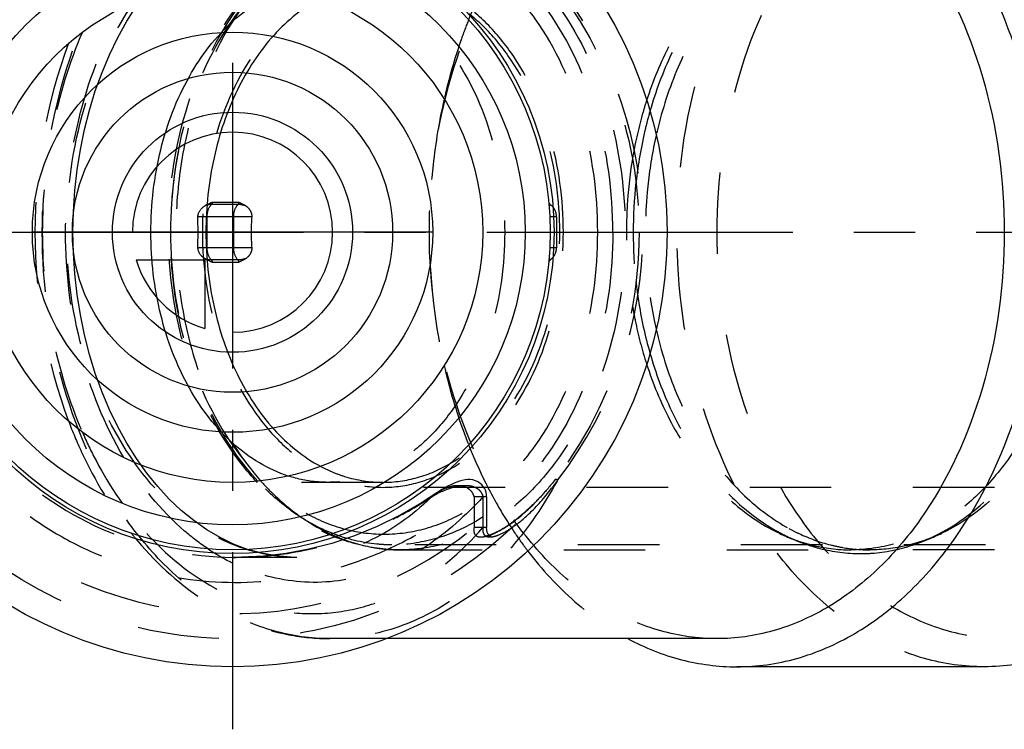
# Model space of a CAD drawing. Header units: millimetres. Extents: x 392 to 608, y 454 to 546.
# Tile 2 of 4: x 433 to 511, y 454 to 511. Entities that reach past the tile are written whole.
import ezdxf

# ---------------------------------------------------------------- set-up
doc = ezdxf.new("R2010")
doc.units = ezdxf.units.MM
doc.header["$LTSCALE"] = 65.185185
doc.linetypes.add('CENTER', pattern=[0.6, 0.375, -0.075, 0.075, -0.075])
doc.linetypes.add('HIDDEN', pattern=[0.2, 0.1, -0.1])
for name, color, linetype in [('FASEN', 7, 'CONTINUOUS'), ('KOERPER', 7, 'CONTINUOUS'), ('KONST.EL_MIT_GEO', 7, 'CONTINUOUS'), ('KURVEN', 7, 'CONTINUOUS'), ('L1', 7, 'CONTINUOUS')]:
    doc.layers.add(name, color=color, linetype=linetype)

msp = doc.modelspace()

# ---------------------------------------------------------------- linework, layer by layer
at = {"layer": 'FASEN', "color": 8, "linetype": 'HIDDEN'}
for points, knots in [([(480.187, 493.55), (480.187, 496.77), (479.349, 503.013), (476.165, 510.053), (472.495, 514.375), (469.417, 516.739), (466.046, 518.213), (463.67, 518.55), (462.51, 518.55)], [0, 0, 0, 0, 0.287047, 0.553568, 0.675502, 0.789331, 0.896544, 1, 1, 1, 1]), ([(451.801, 513.441), (449.492, 510.955), (445.942, 504.49), (444.832, 497.3), (444.832, 493.55)], [0, 0, 0, 0, 0.47501, 1, 1, 1, 1]), ([(451.808, 473.651), (449.497, 476.137), (445.943, 482.605), (444.832, 489.798), (444.832, 493.55)], [0, 0, 0, 0, 0.474985, 1, 1, 1, 1]), ([(480.187, 493.55), (480.187, 490.33), (479.349, 484.087), (476.165, 477.047), (472.495, 472.725), (469.417, 470.361), (466.046, 468.887), (463.67, 468.55), (462.51, 468.55)], [0, 0, 0, 0, 0.287047, 0.553568, 0.675502, 0.789331, 0.896544, 1, 1, 1, 1]), ([(457.811, 469.449), (456.702, 469.882), (454.522, 471.076), (452.671, 472.723), (451.808, 473.651)], [0, 0, 0, 0, 0.484324, 1, 1, 1, 1]), ([(462.51, 468.55), (462.113, 468.55), (460.514, 468.625), (458.932, 469.012), (457.811, 469.449)], [0, 0, 0, 0, 0.247805, 1, 1, 1, 1])]:
    msp.add_open_spline(points, degree=3, knots=knots, dxfattribs=at)
at = {"layer": 'KOERPER', "color": 8, "linetype": 'HIDDEN'}
for p, q in [((536.756, 473.15), (461.803, 473.15)), ((536.049, 468.55), (462.51, 468.55))]:
    msp.add_line(p, q, dxfattribs=at)
at = {"layer": 'KONST.EL_MIT_GEO', "color": 2, "linetype": 'CENTER'}
msp.add_line((449.782, 546.2), (449.782, 453.8), dxfattribs=at)
at = {"layer": 'KONST.EL_MIT_GEO', "color": 8, "linetype": 'HIDDEN'}
for p, q in [((448.165, 495.95), (450.286, 495.95)), ((450.212, 495.769), (448.091, 495.769)), ((475.173, 495.769), (475.094, 495.657)), ((451.316, 494.788), (447.017, 494.788)), ((447.731, 494.788), (447.731, 492.312)), ((449.852, 494.788), (449.852, 492.312)), ((475.682, 494.788), (475.152, 494.788)), ((475.682, 494.788), (475.682, 492.312)), ((451.316, 492.312), (447.017, 492.312)), ((475.682, 492.312), (475.152, 492.312)), ((450.212, 491.331), (448.091, 491.331)), ((448.165, 491.15), (450.286, 491.15)), ((475.094, 491.443), (475.173, 491.331)), ((461.803, 473.55), (449.782, 473.55)), ((475.005, 473.07), (474.936, 472.988)), ((475.074, 473.152), (475.005, 473.07)), ((475.144, 473.235), (475.074, 473.152)), ((475.213, 473.319), (475.144, 473.235)), ((475.282, 473.404), (475.213, 473.319)), ((475.35, 473.49), (475.282, 473.404)), ((475.418, 473.575), (475.35, 473.49)), ((475.484, 473.659), (475.418, 473.575)), ((475.545, 473.739), (475.484, 473.659)), ((469.095, 472.379), (469.095, 469.944)), ((470.095, 472.379), (469.095, 472.379)), ((469.803, 472.379), (469.803, 469.944)), ((470.095, 472.379), (470.095, 469.944)), ((474.321, 472.301), (474.253, 472.229)), ((474.389, 472.374), (474.321, 472.301)), ((474.457, 472.447), (474.389, 472.374)), ((474.525, 472.522), (474.457, 472.447)), ((474.593, 472.597), (474.525, 472.522)), ((474.661, 472.673), (474.593, 472.597)), ((474.73, 472.751), (474.661, 472.673)), ((474.798, 472.829), (474.73, 472.751)), ((474.867, 472.908), (474.798, 472.829)), ((474.936, 472.988), (474.867, 472.908)), ((473.517, 471.496), (473.451, 471.435)), ((473.583, 471.558), (473.517, 471.496)), ((473.649, 471.622), (473.583, 471.558)), ((473.716, 471.686), (473.649, 471.622)), ((473.782, 471.75), (473.716, 471.686)), ((473.849, 471.816), (473.782, 471.75)), ((473.916, 471.883), (473.849, 471.816)), ((473.983, 471.95), (473.916, 471.883)), ((474.05, 472.019), (473.983, 471.95)), ((474.118, 472.088), (474.05, 472.019)), ((474.185, 472.158), (474.118, 472.088)), ((474.253, 472.229), (474.185, 472.158)), ((472.614, 470.709), (472.551, 470.659)), ((472.677, 470.76), (472.614, 470.709)), ((472.74, 470.811), (472.677, 470.76)), ((472.803, 470.864), (472.74, 470.811)), ((472.867, 470.917), (472.803, 470.864)), ((472.931, 470.972), (472.867, 470.917)), ((472.995, 471.027), (472.931, 470.972)), ((473.059, 471.082), (472.995, 471.027)), ((473.124, 471.139), (473.059, 471.082)), ((473.189, 471.197), (473.124, 471.139)), ((473.254, 471.255), (473.189, 471.197)), ((473.319, 471.314), (473.254, 471.255)), ((473.385, 471.374), (473.319, 471.314)), ((473.451, 471.435), (473.385, 471.374)), ((470.095, 469.944), (469.095, 469.944)), ((471.459, 469.884), (471.404, 469.851)), ((471.514, 469.918), (471.459, 469.884)), ((471.57, 469.953), (471.514, 469.918)), ((471.626, 469.99), (471.57, 469.953)), ((471.683, 470.027), (471.626, 469.99)), ((471.74, 470.065), (471.683, 470.027)), ((471.798, 470.103), (471.74, 470.065)), ((471.856, 470.143), (471.798, 470.103)), ((471.915, 470.184), (471.856, 470.143)), ((471.974, 470.225), (471.915, 470.184)), ((472.033, 470.267), (471.974, 470.225)), ((472.093, 470.31), (472.033, 470.267)), ((472.153, 470.354), (472.093, 470.31)), ((472.213, 470.398), (472.153, 470.354)), ((472.366, 470.513), (472.304, 470.467)), ((472.427, 470.561), (472.366, 470.513)), ((472.489, 470.609), (472.427, 470.561)), ((472.551, 470.659), (472.489, 470.609)), ((470.173, 469.263), (470.203, 469.266)), ((470.203, 469.266), (470.233, 469.268)), ((470.233, 469.268), (470.262, 469.271)), ((470.262, 469.271), (470.29, 469.273)), ((470.29, 469.273), (470.316, 469.274)), ((470.316, 469.274), (470.341, 469.276)), ((470.386, 469.277), (470.396, 469.278)), ((471.041, 469.643), (470.991, 469.617)), ((471.091, 469.67), (471.041, 469.643)), ((471.142, 469.698), (471.091, 469.67)), ((471.193, 469.727), (471.142, 469.698)), ((471.245, 469.756), (471.193, 469.727)), ((471.297, 469.787), (471.245, 469.756)), ((471.35, 469.818), (471.297, 469.787)), ((471.404, 469.851), (471.35, 469.818)), ((454.915, 467.55), (449.812, 467.551)), ((449.812, 467.551), (450.063, 467.55)), ((454.93, 467.55), (454.929, 467.55)), ((463.217, 468.15), (499.224, 468.15)), ((536.756, 468.15), (500.748, 468.15)), ((462.067, 461.05), (457.56, 461.05))]:
    msp.add_line(p, q, dxfattribs=at)
at = {"layer": 'KONST.EL_MIT_GEO', "color": 7, "linetype": 'CONTINUOUS'}
for p, q in [((488.496, 461.05), (462.067, 461.05)), ((509.886, 458.8), (490.087, 458.8))]:
    msp.add_line(p, q, dxfattribs=at)
at = {"layer": 'KONST.EL_MIT_GEO', "color": 8, "linetype": 'HIDDEN'}
for points in [[(454.929, 467.55), (454.44, 467.56), (453.272, 467.662), (452.122, 467.873), (450.987, 468.191), (449.873, 468.614), (448.784, 469.139), (447.72, 469.764), (446.686, 470.487), (445.687, 471.304), (444.725, 472.212), (443.804, 473.209), (442.928, 474.288), (442.101, 475.447), (441.327, 476.68), (440.609, 477.982), (439.949, 479.348), (439.35, 480.773), (438.816, 482.249), (438.348, 483.773), (437.948, 485.339), (437.618, 486.938), (437.36, 488.566), (437.175, 490.215), (437.063, 491.879), (437.026, 493.549), (437.063, 495.22), (437.174, 496.883), (437.36, 498.532), (437.618, 500.16), (437.947, 501.76), (438.347, 503.325), (438.815, 504.849), (439.35, 506.326), (439.948, 507.75), (440.608, 509.116), (441.326, 510.418), (442.1, 511.651)], [(470.097, 472.379), (470.086, 472.546), (470.049, 472.742), (469.995, 472.914), (469.919, 473.078), (469.822, 473.23), (469.707, 473.361), (469.562, 473.483), (469.391, 473.592), (469.202, 473.678), (468.997, 473.74), (468.787, 473.77), (468.58, 473.768), (468.369, 473.744), (468.152, 473.703), (467.932, 473.645), (467.713, 473.57), (467.496, 473.482), (467.275, 473.381), (467.04, 473.263), (466.788, 473.124), (466.523, 472.966), (466.239, 472.785), (466.12, 472.706)], [(466.12, 472.706), (464.898, 471.913), (463.13, 470.894), (461.339, 470.012), (459.53, 469.269), (457.71, 468.663), (455.892, 468.193), (454.082, 467.855), (452.282, 467.643), (450.503, 467.554)], [(470.458, 469.278), (470.46, 469.278), (470.461, 469.278), (470.461, 469.278), (470.459, 469.278), (470.456, 469.279), (470.451, 469.279), (470.443, 469.28), (470.434, 469.282), (470.421, 469.284), (470.406, 469.287), (470.389, 469.292), (470.369, 469.299), (470.346, 469.308), (470.322, 469.32), (470.298, 469.335), (470.273, 469.353), (470.248, 469.375), (470.225, 469.399), (470.204, 469.427), (470.184, 469.457), (470.167, 469.49), (470.152, 469.525), (470.139, 469.561), (470.128, 469.599), (470.12, 469.639), (470.112, 469.679), (470.107, 469.721), (470.102, 469.762), (470.099, 469.805), (470.097, 469.848), (470.096, 469.891), (470.095, 469.935)], [(472.304, 470.467), (472.243, 470.421), (472.213, 470.398)], [(470.069, 469.252), (470.067, 469.252), (470.058, 469.25), (470.054, 469.249), (470.057, 469.25), (470.066, 469.251), (470.077, 469.252), (470.089, 469.254), (470.102, 469.256), (470.116, 469.257), (470.13, 469.259), (470.144, 469.26), (470.158, 469.262), (470.173, 469.263)], [(470.991, 469.617), (470.942, 469.592), (470.917, 469.579), (470.893, 469.567), (470.869, 469.555), (470.845, 469.543), (470.821, 469.531), (470.797, 469.52), (470.773, 469.509), (470.75, 469.498), (470.726, 469.487), (470.703, 469.476), (470.679, 469.466), (470.656, 469.455), (470.633, 469.445), (470.61, 469.435), (470.587, 469.425), (470.564, 469.416), (470.541, 469.406), (470.518, 469.397), (470.496, 469.388), (470.473, 469.379), (470.45, 469.37), (470.428, 469.362), (470.405, 469.353), (470.383, 469.345), (470.361, 469.337), (470.338, 469.33), (470.317, 469.322), (470.296, 469.315), (470.275, 469.308), (470.255, 469.302), (470.234, 469.296), (470.214, 469.29), (470.194, 469.284), (470.174, 469.278), (470.154, 469.272), (470.134, 469.267), (470.114, 469.262), (470.096, 469.258), (470.08, 469.254), (470.069, 469.252)], [(470.341, 469.276), (470.364, 469.277), (470.375, 469.277)], [(470.405, 469.278), (470.414, 469.278), (470.423, 469.278), (470.43, 469.279), (470.437, 469.279), (470.444, 469.279), (470.449, 469.279), (470.454, 469.279), (470.457, 469.278), (470.458, 469.278)]]:
    msp.add_lwpolyline(points, dxfattribs=at)
at = {"layer": 'KONST.EL_MIT_GEO', "color": 7, "linetype": 'CONTINUOUS'}
for radius in [34.75, 25.7, 25.4, 23.4, 20]:
    msp.add_circle((449.782, 493.55), radius, dxfattribs=at)
at = {"layer": 'KONST.EL_MIT_GEO', "color": 8, "linetype": 'HIDDEN'}
msp.add_circle((449.782, 493.55), 32.5, dxfattribs=at)
for centre, radius, start, end in [((449.782, 493.55), 30.5, 50.7107, 309.2893), ((450.298, 493.55), 32.275, 322.1339, 37.8661), ((516.882, 493.55), 35.619, 170.53551, 189.46449), ((518.041, 493.55), 36.228, 173.70345, 186.29655), ((475.317, 495.974), 0.25, 185.42186, 234.8283), ((449.12, 493.115), 2.978, 117.38709, 121.37284), ((474.482, 494.788), 1.2, 0, 54.8283), ((318.669, 493.55), 128.355, 359.44721, 0.55279), ((467.08, 493.55), 15.812, 175.50821, 184.49179), ((474.482, 492.312), 1.2, 305.1717, 360), ((449.12, 493.986), 2.978, 238.62743, 242.61243), ((475.317, 491.126), 0.25, 125.1717, 174.57814), ((462.269, 485.058), 11.587, 241.96194, 247.01564), ((459.162, 485.345), 20.267, 322.73753, 325.06554), ((446.222, 489.809), 33.642, 331.26979, 331.46543), ((469.512, 466.473), 7.019, 116.04846, 123.72396), ((468.796, 468.766), 4.762, 124.17879, 131.89714), ((501.376, 489.094), 35.021, 208.11203, 213.19971), ((499.026, 487.588), 32.23, 213.24769, 216.21332), ((463.511, 486.882), 27.911, 218.58568, 220.26751), ((460.864, 485.799), 24.269, 222.33868, 223.91221), ((500.808, 483.067), 15.372, 241.28022, 241.70551), ((502.625, 488.65), 21.236, 244.53493, 250.82496), ((500.607, 482.682), 14.939, 241.68555, 246.52793), ((497.348, 488.65), 21.236, 289.17504, 295.46507), ((498.069, 486.895), 31.048, 216.22474, 217.35641), ((500.332, 482.054), 14.253, 246.5362, 250.81993), ((499.353, 481.552), 13.415, 253.26623, 255.81078), ((499.241, 481.078), 12.928, 255.77809, 269.92841), ((500.808, 481.287), 13.141, 255.84777, 260.06545), ((500.756, 480.977), 12.827, 260.05659, 269.96537), ((457.321, 482.481), 17.125, 236.37039, 243.27188), ((463.219, 480.909), 12.759, 263.22421, 269.98902), ((457.041, 481.939), 16.515, 243.29579, 243.5911), ((457.572, 478.487), 17.437, 259.10532, 269.96139)]:
    msp.add_arc(centre, radius, start, end, dxfattribs=at)
for points, knots in [([(509.886, 458.8), (508.272, 458.8), (504.97, 459.268), (500.285, 461.317), (496.006, 464.604), (490.904, 470.61), (486.48, 480.403), (484.709, 493.55), (486.48, 506.697), (490.904, 516.49), (496.006, 522.496), (500.285, 525.783), (504.97, 527.832), (508.272, 528.3), (509.886, 528.3)], [0, 0, 0, 0, 0.05173, 0.105334, 0.162249, 0.223216, 0.356476, 0.5, 0.643524, 0.776784, 0.837751, 0.894666, 0.94827, 1, 1, 1, 1]), ([(457.56, 461.05), (456.051, 461.05), (452.963, 461.488), (448.581, 463.404), (444.579, 466.478), (439.807, 472.095), (435.669, 481.254), (434.014, 493.55), (435.669, 505.846), (439.807, 515.005), (444.579, 520.622), (448.581, 523.696), (452.963, 525.612), (456.051, 526.05), (457.56, 526.05)], [0, 0, 0, 0, 0.051728, 0.105335, 0.162249, 0.223216, 0.356476, 0.5, 0.643524, 0.776784, 0.837751, 0.894665, 0.948272, 1, 1, 1, 1]), ([(488.496, 461.05), (486.987, 461.05), (483.899, 461.488), (479.517, 463.404), (475.514, 466.478), (470.743, 472.095), (466.605, 481.254), (464.95, 493.55), (466.605, 505.846), (470.743, 515.005), (475.514, 520.622), (479.517, 523.696), (483.899, 525.612), (486.987, 526.05), (488.496, 526.05)], [0, 0, 0, 0, 0.051728, 0.105335, 0.162249, 0.223216, 0.356476, 0.5, 0.643524, 0.776784, 0.837751, 0.894665, 0.948272, 1, 1, 1, 1]), ([(511.477, 526.05), (509.968, 526.05), (506.88, 525.612), (502.498, 523.696), (498.495, 520.622), (493.724, 515.005), (489.586, 505.846), (487.931, 493.55), (489.586, 481.254), (493.724, 472.095), (498.495, 466.478), (502.498, 463.404), (506.88, 461.488), (509.968, 461.05), (511.477, 461.05)], [0, 0, 0, 0, 0.05173, 0.105334, 0.162249, 0.223216, 0.356475, 0.5, 0.643525, 0.776784, 0.837751, 0.894666, 0.94827, 1, 1, 1, 1]), ([(469.095, 514.721), (468.02, 515.532), (465.802, 517.072), (462.226, 518.978), (458.432, 520.404), (453.171, 521.601), (446.355, 521.701), (439.785, 519.871), (435.015, 517.345), (430.656, 514.164), (426.137, 509.052), (422.7, 501.638), (421.52, 493.55), (422.7, 485.462), (426.137, 478.048), (430.656, 472.936), (435.015, 469.755), (439.785, 467.229), (446.355, 465.399), (453.171, 465.499), (458.432, 466.696), (462.226, 468.122), (465.802, 470.028), (468.02, 471.568), (469.095, 472.379)], [0, 0, 0, 0, 0.031309, 0.062613, 0.093916, 0.125217, 0.187661, 0.250099, 0.281398, 0.312698, 0.375132, 0.437566, 0.5, 0.562434, 0.624868, 0.687302, 0.718602, 0.749901, 0.812339, 0.874783, 0.906084, 0.937387, 0.968691, 1, 1, 1, 1]), ([(449.826, 519.549), (446.453, 519.52), (439.645, 518.143), (431.032, 512.369), (425.261, 503.738), (423.234, 493.557), (425.255, 483.375), (431.022, 474.741), (439.632, 468.962), (446.439, 467.582), (449.812, 467.551)], [0, 0, 0, 0, 0.125013, 0.250012, 0.375007, 0.5, 0.624993, 0.749988, 0.874987, 1, 1, 1, 1]), ([(454.929, 467.55), (453.729, 467.55), (451.27, 467.895), (447.772, 469.413), (444.569, 471.861), (440.739, 476.349), (437.412, 483.687), (436.08, 493.55), (437.412, 503.413), (440.739, 510.751), (444.569, 515.24), (447.772, 517.687), (451.27, 519.205), (453.729, 519.55), (454.929, 519.55)], [0, 0, 0, 0, 0.05141, 0.104833, 0.161655, 0.222613, 0.356075, 0.5, 0.643925, 0.777387, 0.838345, 0.895168, 0.94859, 1, 1, 1, 1]), ([(463.217, 468.15), (461.966, 468.15), (459.423, 468.504), (455.832, 470.046), (452.592, 472.494), (448.796, 476.896), (445.528, 484.017), (444.228, 493.55), (445.528, 503.084), (448.797, 510.204), (452.592, 514.606), (455.832, 517.054), (459.423, 518.596), (461.966, 518.95), (463.217, 518.95)], [0, 0, 0, 0, 0.054156, 0.10962, 0.167501, 0.228522, 0.359827, 0.500005, 0.640182, 0.771483, 0.832502, 0.890382, 0.945844, 1, 1, 1, 1]), ([(463.217, 518.95), (464.396, 518.95), (466.81, 518.608), (470.234, 517.11), (473.362, 514.708), (477.091, 510.318), (480.325, 503.16), (481.619, 493.55), (480.325, 483.94), (477.091, 476.782), (473.362, 472.392), (470.234, 469.99), (466.81, 468.492), (464.396, 468.15), (463.217, 468.15)], [0, 0, 0, 0, 0.051729, 0.105335, 0.162249, 0.223216, 0.356476, 0.5, 0.643524, 0.776784, 0.837751, 0.894665, 0.948271, 1, 1, 1, 1]), ([(499.224, 518.95), (500.404, 518.95), (502.817, 518.608), (506.242, 517.11), (509.37, 514.708), (513.099, 510.318), (516.333, 503.16), (517.627, 493.55), (516.333, 483.94), (513.099, 476.782), (509.37, 472.392), (506.242, 469.99), (502.817, 468.492), (500.404, 468.15), (499.224, 468.15)], [0, 0, 0, 0, 0.051729, 0.105335, 0.162249, 0.223216, 0.356476, 0.5, 0.643524, 0.776784, 0.837751, 0.894665, 0.948271, 1, 1, 1, 1]), ([(443.38, 518.133), (442.813, 517.544), (440.563, 514.955), (438.826, 511.94), (437.784, 509.549)], [0, 0, 0, 0, 0.238718, 1, 1, 1, 1]), ([(504.323, 468.592), (506.359, 469.3), (510.342, 471.842), (514.728, 477.745), (517.526, 485.231), (518.484, 493.55), (517.526, 501.869), (514.728, 509.355), (510.342, 515.258), (506.359, 517.8), (504.323, 518.508)], [0, 0, 0, 0, 0.107192, 0.227381, 0.360022, 0.5, 0.639978, 0.772619, 0.892808, 1, 1, 1, 1]), ([(441.693, 517.625), (441.177, 516.977), (439.157, 514.205), (437.605, 511.104), (436.683, 508.673)], [0, 0, 0, 0, 0.241565, 1, 1, 1, 1]), ([(461.904, 517.693), (460.783, 517.693), (458.489, 517.368), (455.233, 515.944), (452.26, 513.661), (448.716, 509.488), (445.642, 502.688), (444.832, 496.66), (444.832, 493.55)], [0, 0, 0, 0, 0.103459, 0.210668, 0.324498, 0.446432, 0.712953, 1, 1, 1, 1]), ([(478.976, 493.55), (478.976, 496.66), (478.166, 502.688), (475.092, 509.488), (471.547, 513.661), (468.574, 515.944), (465.319, 517.368), (463.025, 517.693), (461.904, 517.693)], [0, 0, 0, 0, 0.287047, 0.553568, 0.675502, 0.789332, 0.896541, 1, 1, 1, 1]), ([(493.494, 517.623), (492.3, 517.054), (489.978, 515.534), (487.018, 512.422), (484.575, 508.547), (483.38, 505.63), (482.884, 504.094)], [0, 0, 0, 0, 0.225047, 0.466498, 0.725402, 1, 1, 1, 1]), ([(493.422, 517.515), (492.234, 516.864), (489.944, 515.185), (487.063, 511.869), (484.721, 507.818), (483.603, 504.802), (483.149, 503.221)], [0, 0, 0, 0, 0.225334, 0.467289, 0.726252, 1, 1, 1, 1]), ([(494.26, 517.235), (492.974, 516.53), (490.503, 514.67), (487.469, 510.96), (485.094, 506.422), (484.042, 503.056), (483.644, 501.299)], [0, 0, 0, 0, 0.223631, 0.465379, 0.725241, 1, 1, 1, 1]), ([(506.478, 517.623), (508.326, 516.743), (511.851, 514.043), (515.708, 508.319), (518.156, 501.279), (518.992, 493.55), (518.156, 485.821), (515.708, 478.781), (511.851, 473.057), (508.326, 470.357), (506.478, 469.477)], [0, 0, 0, 0, 0.108529, 0.229451, 0.361518, 0.5, 0.638482, 0.770549, 0.891471, 1, 1, 1, 1]), ([(470.487, 514.508), (470.318, 514.192), (469.651, 512.899), (469.059, 511.567), (468.655, 510.548)], [0, 0, 0, 0, 0.246566, 1, 1, 1, 1]), ([(452.022, 513.413), (449.777, 510.881), (447.238, 506.108), (445.551, 499.18), (445.106, 493.544), (445.553, 487.909), (447.242, 480.982), (449.782, 476.21), (452.028, 473.68)], [0, 0, 0, 0, 0.237657, 0.367206, 0.500022, 0.632835, 0.762375, 1, 1, 1, 1]), ([(461.803, 513.95), (460.855, 513.95), (458.917, 513.675), (456.166, 512.472), (453.654, 510.543), (450.659, 507.017), (448.062, 501.271), (447.378, 496.178), (447.378, 493.55)], [0, 0, 0, 0, 0.103456, 0.210669, 0.324498, 0.446432, 0.712953, 1, 1, 1, 1]), ([(457.397, 513.55), (458.326, 513.55), (460.226, 513.281), (462.923, 512.101), (465.385, 510.21), (468.322, 506.753), (470.868, 501.12), (471.539, 496.126), (471.539, 493.55)], [0, 0, 0, 0, 0.103458, 0.210669, 0.324498, 0.446432, 0.712951, 1, 1, 1, 1]), ([(476.228, 493.55), (476.228, 496.178), (475.543, 501.271), (472.946, 507.017), (469.951, 510.543), (467.439, 512.472), (464.688, 513.675), (462.75, 513.95), (461.803, 513.95)], [0, 0, 0, 0, 0.287047, 0.553568, 0.675502, 0.789331, 0.896544, 1, 1, 1, 1]), ([(475.945, 493.55), (475.945, 496.126), (475.274, 501.12), (472.727, 506.753), (469.791, 510.21), (467.328, 512.101), (464.632, 513.281), (462.731, 513.55), (461.803, 513.55)], [0, 0, 0, 0, 0.287049, 0.553568, 0.675502, 0.789331, 0.896544, 1, 1, 1, 1]), ([(441.094, 475.537), (439.54, 478.144), (437.197, 484.052), (436.05, 493.55), (437.197, 503.048), (439.54, 508.956), (441.094, 511.563)], [0, 0, 0, 0, 0.242558, 0.5, 0.757442, 1, 1, 1, 1]), ([(468.655, 510.548), (468.454, 510.041), (467.679, 507.966), (467.069, 505.831), (466.698, 504.204)], [0, 0, 0, 0, 0.246245, 1, 1, 1, 1]), ([(437.784, 509.549), (436.713, 507.09), (435.105, 501.813), (434.311, 493.55), (435.105, 485.287), (436.713, 480.01), (437.784, 477.551)], [0, 0, 0, 0, 0.245318, 0.5, 0.754682, 1, 1, 1, 1]), ([(436.683, 508.673), (434.868, 503.886), (433.119, 493.552), (434.867, 483.217), (436.682, 478.43)], [0, 0, 0, 0, 0.499999, 1, 1, 1, 1]), ([(466.698, 504.204), (466.303, 502.469), (465.124, 495.424), (465.509, 488.115), (466.699, 482.891)], [0, 0, 0, 0, 0.249259, 1, 1, 1, 1]), ([(482.884, 504.094), (482.762, 503.716), (482.298, 502.176), (481.948, 500.601), (481.748, 499.407)], [0, 0, 0, 0, 0.246989, 1, 1, 1, 1]), ([(483.149, 503.221), (483.017, 502.761), (482.524, 500.888), (482.193, 498.973), (482.032, 497.523)], [0, 0, 0, 0, 0.247038, 1, 1, 1, 1]), ([(483.644, 501.299), (483.358, 500.037), (482.505, 494.914), (482.783, 489.601), (483.644, 485.801)], [0, 0, 0, 0, 0.249265, 1, 1, 1, 1]), ([(447.017, 494.788), (447.017, 494.887), (447.088, 495.241), (447.353, 495.525), (447.57, 495.657)], [0, 0, 0, 0, 0.278677, 1, 1, 1, 1]), ([(448.091, 495.769), (448.033, 495.712), (447.816, 495.43), (447.731, 495.061), (447.731, 494.788)], [0, 0, 0, 0, 0.229871, 1, 1, 1, 1]), ([(450.212, 495.769), (450.155, 495.712), (449.937, 495.43), (449.852, 495.061), (449.852, 494.788)], [0, 0, 0, 0, 0.229871, 1, 1, 1, 1]), ([(450.845, 495.657), (450.79, 495.676), (450.585, 495.737), (450.369, 495.769), (450.212, 495.769)], [0, 0, 0, 0, 0.267097, 1, 1, 1, 1]), ([(450.845, 495.657), (450.976, 495.571), (451.223, 495.324), (451.33, 494.972), (451.316, 494.788)], [0, 0, 0, 0, 0.460097, 1, 1, 1, 1]), ([(444.832, 493.55), (444.832, 490.44), (445.642, 484.412), (448.716, 477.612), (452.26, 473.439), (455.233, 471.156), (458.489, 469.732), (460.783, 469.407), (461.904, 469.407)], [0, 0, 0, 0, 0.287047, 0.553568, 0.675502, 0.789332, 0.896541, 1, 1, 1, 1]), ([(447.378, 493.55), (447.378, 490.922), (448.062, 485.829), (450.659, 480.083), (453.654, 476.557), (456.166, 474.628), (458.917, 473.425), (460.855, 473.15), (461.803, 473.15)], [0, 0, 0, 0, 0.287047, 0.553568, 0.675502, 0.789331, 0.896544, 1, 1, 1, 1]), ([(471.539, 493.55), (471.539, 490.974), (470.868, 485.98), (468.322, 480.347), (465.385, 476.89), (462.923, 474.999), (460.226, 473.819), (458.326, 473.55), (457.397, 473.55)], [0, 0, 0, 0, 0.287049, 0.553568, 0.675502, 0.789331, 0.896542, 1, 1, 1, 1]), ([(461.803, 473.55), (462.731, 473.55), (464.632, 473.819), (467.328, 474.999), (469.791, 476.89), (472.727, 480.347), (475.274, 485.98), (475.945, 490.974), (475.945, 493.55)], [0, 0, 0, 0, 0.103456, 0.210669, 0.324498, 0.446432, 0.712951, 1, 1, 1, 1]), ([(461.803, 473.15), (462.75, 473.15), (464.688, 473.425), (467.439, 474.628), (469.951, 476.557), (472.946, 480.083), (475.543, 485.829), (476.228, 490.922), (476.228, 493.55)], [0, 0, 0, 0, 0.103456, 0.210669, 0.324498, 0.446432, 0.712953, 1, 1, 1, 1]), ([(461.904, 469.407), (463.025, 469.407), (465.319, 469.732), (468.574, 471.156), (471.547, 473.439), (475.092, 477.612), (478.166, 484.412), (478.976, 490.44), (478.976, 493.55)], [0, 0, 0, 0, 0.103459, 0.210668, 0.324498, 0.446432, 0.712953, 1, 1, 1, 1]), ([(447.57, 491.443), (447.501, 491.485), (447.222, 491.692), (447.015, 492.042), (447.017, 492.312)], [0, 0, 0, 0, 0.229902, 1, 1, 1, 1]), ([(447.731, 492.312), (447.731, 492.217), (447.76, 491.866), (447.908, 491.513), (448.091, 491.331)], [0, 0, 0, 0, 0.269587, 1, 1, 1, 1]), ([(449.852, 492.312), (449.852, 492.217), (449.881, 491.866), (450.03, 491.513), (450.212, 491.331)], [0, 0, 0, 0, 0.269587, 1, 1, 1, 1]), ([(451.316, 492.312), (451.33, 492.128), (451.223, 491.776), (450.976, 491.529), (450.845, 491.443)], [0, 0, 0, 0, 0.539905, 1, 1, 1, 1]), ([(450.845, 491.443), (450.79, 491.424), (450.585, 491.363), (450.369, 491.331), (450.212, 491.331)], [0, 0, 0, 0, 0.267097, 1, 1, 1, 1]), ([(482.032, 489.577), (482.086, 489.09), (482.339, 487.17), (482.75, 485.27), (483.149, 483.879)], [0, 0, 0, 0, 0.252803, 1, 1, 1, 1]), ([(481.748, 487.693), (481.815, 487.292), (482.109, 485.71), (482.516, 484.15), (482.884, 483.006)], [0, 0, 0, 0, 0.252914, 1, 1, 1, 1]), ([(483.644, 485.801), (484.042, 484.044), (485.094, 480.678), (487.469, 476.14), (490.503, 472.43), (492.974, 470.57), (494.26, 469.865)], [0, 0, 0, 0, 0.274759, 0.534621, 0.776369, 1, 1, 1, 1]), ([(483.149, 483.879), (483.603, 482.298), (484.721, 479.282), (487.063, 475.231), (489.944, 471.915), (492.234, 470.236), (493.422, 469.585)], [0, 0, 0, 0, 0.273748, 0.532711, 0.774666, 1, 1, 1, 1]), ([(466.699, 482.891), (466.824, 482.344), (467.355, 480.196), (468.046, 478.087), (468.655, 476.552)], [0, 0, 0, 0, 0.253683, 1, 1, 1, 1]), ([(482.884, 483.006), (483.38, 481.47), (484.575, 478.553), (487.018, 474.678), (489.978, 471.566), (492.3, 470.046), (493.494, 469.477)], [0, 0, 0, 0, 0.274598, 0.533502, 0.774953, 1, 1, 1, 1]), ([(436.682, 478.43), (436.997, 477.6), (438.323, 474.439), (440.109, 471.461), (441.694, 469.475)], [0, 0, 0, 0, 0.258864, 1, 1, 1, 1]), ([(437.784, 477.551), (438.118, 476.785), (439.503, 473.895), (441.329, 471.204), (442.925, 469.453)], [0, 0, 0, 0, 0.26094, 1, 1, 1, 1]), ([(468.655, 476.552), (468.791, 476.21), (469.346, 474.865), (469.975, 473.55), (470.487, 472.592)], [0, 0, 0, 0, 0.253445, 1, 1, 1, 1]), ([(447.837, 468.222), (447.18, 468.659), (444.523, 470.682), (442.396, 473.352), (441.094, 475.537)], [0, 0, 0, 0, 0.2368, 1, 1, 1, 1]), ([(457.397, 473.55), (457.132, 473.55), (456.065, 473.592), (455.006, 473.807), (454.242, 474.054)], [0, 0, 0, 0, 0.24838, 1, 1, 1, 1]), ([(457.745, 474.391), (458.07, 474.253), (459.371, 473.772), (460.77, 473.55), (461.803, 473.55)], [0, 0, 0, 0, 0.255026, 1, 1, 1, 1]), ([(452.028, 473.68), (452.306, 473.368), (453.416, 472.19), (454.676, 471.151), (455.681, 470.494)], [0, 0, 0, 0, 0.25821, 1, 1, 1, 1]), ([(475.723, 473.638), (474.693, 471.76), (472.361, 468.321), (467.941, 464.237), (462.926, 461.649), (459.313, 461.05), (457.56, 461.05)], [0, 0, 0, 0, 0.277769, 0.534415, 0.772654, 1, 1, 1, 1]), ([(466.12, 472.706), (466.351, 472.862), (466.842, 473.132), (467.655, 473.359), (468.341, 473.275), (468.698, 473.005), (468.944, 472.781), (469.035, 472.537), (469.095, 472.379)], [0, 0, 0, 0, 0.237834, 0.474531, 0.718274, 0.785688, 0.855243, 1, 1, 1, 1]), ([(466.43, 472.779), (466.724, 472.922), (467.332, 473.166), (468.14, 473.327), (468.791, 473.296), (469.257, 473.153), (469.642, 472.841), (469.77, 472.535), (469.803, 472.379)], [0, 0, 0, 0, 0.253336, 0.50487, 0.629851, 0.753675, 0.876511, 1, 1, 1, 1]), ([(469.095, 469.944), (469.079, 469.864), (469.058, 469.7), (469.089, 469.447), (469.264, 469.243), (469.539, 469.171), (469.855, 469.189), (470.21, 469.274), (470.597, 469.416), (471.177, 469.692), (471.983, 470.189), (473.059, 471.027), (474.296, 472.213), (475.119, 473.184), (475.545, 473.739)], [0, 0, 0, 0, 0.02827, 0.05673, 0.084513, 0.114786, 0.150653, 0.192509, 0.239666, 0.291957, 0.412907, 0.563715, 0.759783, 1, 1, 1, 1]), ([(471.987, 469.837), (472.507, 470.175), (473.709, 471.164), (474.731, 472.335), (475.292, 473.073)], [0, 0, 0, 0, 0.400809, 1, 1, 1, 1]), ([(475.778, 473.739), (475.751, 473.748), (475.68, 473.768), (475.576, 473.779), (475.545, 473.739)], [0, 0, 0, 0, 0.360611, 1, 1, 1, 1]), ([(469.803, 472.379), (468.431, 470.917), (465.556, 468.282), (460.387, 465.779), (454.839, 465.276), (451.316, 466.343), (449.695, 467.148)], [0, 0, 0, 0, 0.269081, 0.518586, 0.757097, 1, 1, 1, 1]), ([(450.063, 467.55), (452.802, 467.551), (456.946, 468.202), (462.056, 470.227), (464.456, 471.576), (465.615, 472.31)], [0, 0, 0, 0, 0.499458, 0.7498, 1, 1, 1, 1]), ([(465.615, 472.31), (464.142, 470.891), (461.635, 469.06), (457.838, 467.77), (455.892, 467.55), (454.93, 467.55)], [0, 0, 0, 0, 0.513293, 0.758751, 1, 1, 1, 1]), ([(443.38, 468.967), (445.176, 467.101), (448.326, 464.75), (453.109, 463.212), (456.72, 462.919), (460.313, 463.482), (465.035, 465.377), (468.079, 467.95), (469.803, 469.944)], [0, 0, 0, 0, 0.25789, 0.378613, 0.496719, 0.615328, 0.737473, 1, 1, 1, 1]), ([(455.681, 470.494), (455.841, 470.389), (456.477, 469.99), (457.141, 469.635), (457.651, 469.401)], [0, 0, 0, 0, 0.253454, 1, 1, 1, 1]), ([(457.651, 469.401), (457.977, 469.25), (459.281, 468.706), (460.669, 468.363), (461.714, 468.239)], [0, 0, 0, 0, 0.254755, 1, 1, 1, 1]), ([(469.795, 469.63), (469.807, 469.539), (469.866, 469.353), (470.121, 469.184), (470.445, 469.172), (470.666, 469.217), (470.784, 469.251)], [0, 0, 0, 0, 0.225752, 0.447725, 0.699999, 1, 1, 1, 1]), ([(470.784, 469.251), (470.879, 469.278), (471.301, 469.426), (471.694, 469.648), (471.987, 469.837)], [0, 0, 0, 0, 0.219925, 1, 1, 1, 1]), ([(493.494, 469.477), (493.657, 469.4), (494.307, 469.105), (494.979, 468.859), (495.49, 468.705)], [0, 0, 0, 0, 0.252745, 1, 1, 1, 1]), ([(494.26, 469.865), (494.528, 469.719), (495.595, 469.175), (496.73, 468.763), (497.595, 468.544)], [0, 0, 0, 0, 0.254795, 1, 1, 1, 1]), ([(506.478, 469.477), (505.577, 469.048), (503.702, 468.38), (501.722, 468.15), (500.748, 468.15)], [0, 0, 0, 0, 0.506283, 1, 1, 1, 1]), ([(442.214, 468.842), (443.818, 466.948), (447.441, 463.672), (452, 461.802), (454.276, 461.364)], [0, 0, 0, 0, 0.517134, 1, 1, 1, 1]), ([(495.65, 468.592), (496.002, 468.47), (497.409, 468.043), (498.889, 467.85), (499.986, 467.85)], [0, 0, 0, 0, 0.253542, 1, 1, 1, 1]), ([(499.986, 467.85), (500.351, 467.85), (501.821, 467.913), (503.278, 468.229), (504.323, 468.592)], [0, 0, 0, 0, 0.248039, 1, 1, 1, 1]), ([(473.389, 468.056), (474.508, 466.59), (476.935, 463.939), (479.878, 461.858), (481.399, 461.045)], [0, 0, 0, 0, 0.516757, 1, 1, 1, 1])]:
    msp.add_open_spline(points, degree=3, knots=knots, dxfattribs=at)
at = {"layer": 'KONST.EL_MIT_GEO', "color": 7, "linetype": 'CONTINUOUS'}
for points, knots in [([(490.087, 458.8), (491.7, 458.8), (495.002, 459.268), (499.688, 461.317), (503.967, 464.604), (509.068, 470.61), (513.493, 480.403), (515.263, 493.55), (513.493, 506.697), (509.068, 516.49), (503.967, 522.496), (499.688, 525.783), (495.002, 527.832), (491.7, 528.3), (490.087, 528.3)], [0, 0, 0, 0, 0.051728, 0.105335, 0.162249, 0.223216, 0.356476, 0.5, 0.643524, 0.776784, 0.837751, 0.894665, 0.948272, 1, 1, 1, 1]), ([(509.886, 528.3), (511.499, 528.3), (514.801, 527.832), (519.487, 525.783), (523.766, 522.496), (528.867, 516.49), (533.292, 506.697), (535.062, 493.55), (533.292, 480.403), (528.867, 470.61), (523.766, 464.604), (519.487, 461.317), (514.801, 459.268), (511.499, 458.8), (509.886, 458.8)], [0, 0, 0, 0, 0.05173, 0.105334, 0.162249, 0.223216, 0.356476, 0.5, 0.643524, 0.776784, 0.837751, 0.894666, 0.94827, 1, 1, 1, 1]), ([(488.496, 526.05), (490.005, 526.05), (493.093, 525.612), (497.475, 523.696), (501.477, 520.622), (506.248, 515.005), (510.387, 505.846), (512.042, 493.55), (510.387, 481.254), (506.248, 472.095), (501.477, 466.478), (497.475, 463.404), (493.093, 461.488), (490.005, 461.05), (488.496, 461.05)], [0, 0, 0, 0, 0.051728, 0.105335, 0.162249, 0.223216, 0.356476, 0.5, 0.643524, 0.776784, 0.837751, 0.894665, 0.948272, 1, 1, 1, 1]), ([(443.255, 493.55), (443.255, 495.766), (443.758, 500.098), (445.983, 505.971), (449.468, 510.578), (452.628, 512.522), (454.235, 513.044)], [0, 0, 0, 0, 0.280501, 0.545977, 0.786064, 1, 1, 1, 1]), ([(456.824, 512.27), (455.427, 511.527), (452.784, 509.355), (449.899, 504.893), (448.073, 499.474), (447.66, 495.549), (447.66, 493.55)], [0, 0, 0, 0, 0.218273, 0.460681, 0.724292, 1, 1, 1, 1]), ([(454.242, 474.054), (452.634, 474.574), (449.472, 476.518), (445.985, 481.125), (443.759, 486.999), (443.255, 491.333), (443.255, 493.55)], [0, 0, 0, 0, 0.213921, 0.453999, 0.719481, 1, 1, 1, 1]), ([(447.66, 493.55), (447.66, 491.551), (448.073, 487.627), (449.899, 482.208), (452.783, 477.746), (455.425, 475.574), (456.823, 474.831)], [0, 0, 0, 0, 0.275703, 0.539312, 0.781722, 1, 1, 1, 1]), ([(481.399, 461.045), (482.748, 460.323), (485.577, 459.193), (488.603, 458.8), (490.087, 458.8)], [0, 0, 0, 0, 0.507633, 1, 1, 1, 1])]:
    msp.add_open_spline(points, degree=3, knots=knots, dxfattribs=at)
at = {"layer": 'KONST.EL_MIT_GEO', "color": 8, "linetype": 'HIDDEN'}
for points in [[(447.75, 495.759), (447.885, 495.829), (448.025, 495.89), (448.165, 495.95)], [(448.165, 495.95), (448.161, 495.885), (448.137, 495.815), (448.091, 495.769)], [(450.286, 495.95), (450.282, 495.885), (450.258, 495.815), (450.212, 495.769)], [(450.286, 495.95), (450.477, 495.863), (450.669, 495.773), (450.845, 495.657)], [(447.747, 495.725), (447.686, 495.708), (447.627, 495.686), (447.57, 495.657)], [(448.091, 495.769), (447.975, 495.769), (447.859, 495.756), (447.747, 495.725)], [(447.747, 491.375), (447.686, 491.392), (447.627, 491.414), (447.57, 491.443)], [(448.091, 491.331), (447.975, 491.331), (447.859, 491.344), (447.747, 491.375)], [(448.165, 491.15), (448.025, 491.21), (447.885, 491.271), (447.75, 491.341)], [(448.091, 491.331), (448.137, 491.285), (448.161, 491.215), (448.165, 491.15)], [(450.212, 491.331), (450.258, 491.285), (450.282, 491.215), (450.286, 491.15)], [(450.845, 491.443), (450.669, 491.327), (450.477, 491.237), (450.286, 491.15)], [(469.803, 469.944), (469.788, 469.841), (469.781, 469.734), (469.795, 469.63)]]:
    msp.add_open_spline(points, degree=3, dxfattribs=at)
at = {"layer": 'KURVEN', "color": 40, "linetype": 'CONTINUOUS'}
for p, q in [((465.782, 493.55), (433.782, 493.55)), ((449.782, 493.55), (449.782, 483.95)), ((442.09, 491.35), (447.582, 491.35)), ((447.582, 491.35), (447.582, 485.858))]:
    msp.add_line(p, q, dxfattribs=at)
for radius in [16, 12.8, 9.6]:
    msp.add_circle((449.782, 493.55), radius, dxfattribs=at)
for start, end in [(270, 180), (195.96201, 254.03799)]:
    msp.add_arc((449.782, 493.55), 8, start, end, dxfattribs=at)
at = {"layer": 'L1', "color": 2, "linetype": 'CENTER'}
msp.add_line((391.898, 493.55), (608.083, 493.55), dxfattribs=at)

doc.saveas('drawing.dxf')
